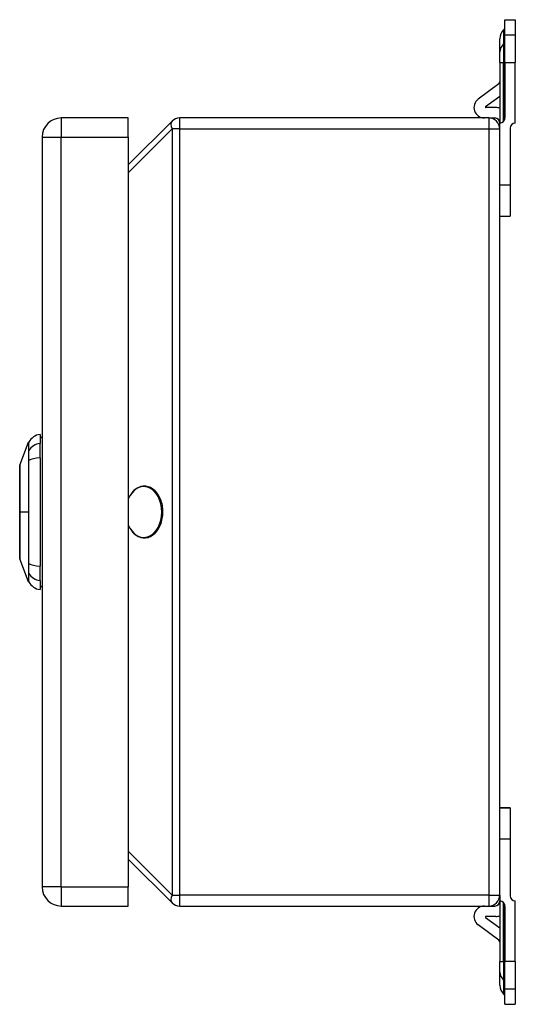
# Model space of a CAD drawing. Header units: inches. Extents: x 2.5 to 34.9, y 1.5 to 22.7.
# Tile 7 of 8: x 21.9 to 25.6, y 8.3 to 15.8. Entities that reach past the tile are written whole.
import ezdxf

# ---------------------------------------------------------------- set-up
doc = ezdxf.new("R2010")
doc.units = ezdxf.units.IN
doc.header["$MEASUREMENT"] = 0
doc.layers.add('Visible Edges(ANSI)', color=7, linetype='Continuous', lineweight=25)
doc.layers.add('Visible Tangent Edges(ANSI)', color=7, linetype='Continuous', lineweight=25)

msp = doc.modelspace()

# ---------------------------------------------------------------- linework, layer by layer
at = {"layer": 'Visible Edges(ANSI)'}
for p, q in [((25.558, 15.789), (25.6367, 15.789)), ((25.558, 15.6714), (25.558, 15.789)), ((25.6367, 15.789), (25.6367, 15.6714)), ((25.5478, 15.7128), (25.5551, 15.7201)), ((25.558, 15.4636), (25.558, 15.6714)), ((25.6367, 15.6714), (25.6367, 15.4636)), ((25.519, 15.543), (25.519, 15.6432)), ((25.519, 15.4636), (25.519, 15.543)), ((25.519, 15.4636), (25.519, 15.002)), ((25.558, 15.4636), (25.558, 15.041)), ((25.6367, 15.002), (25.6367, 15.4636)), ((25.511, 15.3001), (25.3539, 15.1833)), ((25.4105, 15.127), (25.519, 15.2076)), ((25.4877, 15.1199), (25.4129, 15.1199)), ((22.6891, 15.0409), (22.1791, 15.0409)), ((22.6891, 14.8949), (22.6891, 15.0409)), ((23.0224, 15.0163), (22.6891, 14.683)), ((25.435, 15.0409), (23.0818, 15.0409)), ((25.435, 15.0409), (25.48, 15.0409)), ((25.519, 14.9569), (25.519, 15.002)), ((25.519, 9.1249), (25.519, 14.9569)), ((25.5977, 14.963), (25.5977, 14.529)), ((22.0331, 14.8949), (22.0331, 9.1869)), ((22.6891, 14.8949), (22.6891, 9.1869)), ((25.5977, 14.529), (25.5977, 14.293)), ((25.519, 14.293), (25.5977, 14.293)), ((25.519, 14.2929), (25.5977, 14.2929)), ((25.5977, 14.2929), (25.5977, 14.293)), ((22.0173, 12.6315), (22.0173, 12.5634)), ((21.8628, 12.3978), (21.9304, 12.5718)), ((22.0173, 12.4527), (22.0173, 12.5634)), ((22.0173, 12.4527), (22.0173, 11.6292)), ((21.9304, 11.5101), (21.8628, 11.684)), ((22.0173, 11.5184), (22.0173, 11.6292)), ((22.0173, 11.5184), (22.0173, 11.4504)), ((25.519, 9.789), (25.5977, 9.789)), ((25.5977, 9.7889), (25.519, 9.7889)), ((25.5977, 9.7889), (25.5977, 9.789)), ((25.5977, 9.7889), (25.5977, 9.5529)), ((25.5977, 9.5529), (25.5977, 9.1189)), ((22.6891, 9.3989), (23.0224, 9.0655)), ((22.6891, 9.0409), (22.6891, 9.1869)), ((25.519, 9.1249), (25.519, 9.0799)), ((25.519, 9.0799), (25.519, 8.6183)), ((25.6367, 8.6183), (25.6367, 9.0799)), ((22.1791, 9.0409), (22.6891, 9.0409)), ((23.0818, 9.0409), (25.435, 9.0409)), ((25.435, 9.0409), (25.48, 9.0409)), ((25.558, 9.0409), (25.558, 8.6183)), ((25.4105, 8.9548), (25.519, 8.8742)), ((25.4877, 8.9619), (25.4129, 8.9619)), ((25.511, 8.7817), (25.3539, 8.8985)), ((25.519, 8.5388), (25.519, 8.6183)), ((25.558, 8.4105), (25.558, 8.6183)), ((25.6367, 8.6183), (25.6367, 8.4105)), ((25.519, 8.4387), (25.519, 8.5388)), ((25.558, 8.2929), (25.558, 8.4105)), ((25.6367, 8.4105), (25.6367, 8.2929)), ((25.5478, 8.3691), (25.5551, 8.3618)), ((25.558, 8.2929), (25.6367, 8.2929))]:
    msp.add_line(p, q, dxfattribs=at)
at = {"layer": 'Visible Edges(ANSI)', "flags": 128}
for points in [[(21.8625, 12.396), (21.8625, 12.3956), (21.8625, 12.3943), (21.8625, 12.3922), (21.8624, 12.3892), (21.8624, 12.3854), (21.8624, 12.3808), (21.8624, 12.3753), (21.8624, 12.369), (21.8624, 12.362), (21.8623, 12.3541), (21.8623, 12.3455), (21.8623, 12.3362), (21.8623, 12.3262), (21.8623, 12.3155), (21.8623, 12.3042), (21.8622, 12.2922), (21.8623, 12.2796), (21.8623, 12.2665), (21.8623, 12.2528), (21.8623, 12.2385), (21.8623, 12.2238), (21.8623, 12.2086), (21.8624, 12.193), (21.8624, 12.177), (21.8624, 12.1608), (21.8624, 12.1443), (21.8624, 12.1275), (21.8624, 12.1105), (21.8625, 12.0933), (21.8625, 12.076), (21.8625, 12.0586), (21.8625, 12.0412), (21.8625, 12.0238), (21.8625, 12.0064), (21.8625, 11.9891), (21.8624, 11.9718), (21.8624, 11.9548), (21.8624, 11.9379), (21.8624, 11.9213), (21.8624, 11.9051), (21.8624, 11.8892), (21.8623, 11.8736), (21.8623, 11.8584), (21.8623, 11.8436), (21.8623, 11.8292), (21.8623, 11.8154), (21.8623, 11.8022), (21.8622, 11.7896), (21.8623, 11.7777), (21.8623, 11.7663), (21.8623, 11.7556), (21.8623, 11.7456), (21.8623, 11.7363), (21.8623, 11.7277), (21.8624, 11.7199), (21.8624, 11.7128), (21.8624, 11.7065), (21.8624, 11.7011), (21.8624, 11.6964), (21.8624, 11.6926), (21.8625, 11.6897), (21.8625, 11.6875), (21.8625, 11.6862), (21.8625, 11.6858)], [(22.8118, 11.8441), (22.8212, 11.8445), (22.8306, 11.8458), (22.84, 11.848), (22.8491, 11.851), (22.8581, 11.8549), (22.8668, 11.8595), (22.8753, 11.8649), (22.8835, 11.8711), (22.8914, 11.878), (22.8988, 11.8856), (22.9059, 11.8938), (22.9126, 11.9026), (22.9189, 11.912), (22.9246, 11.922), (22.9299, 11.9324), (22.9347, 11.9433), (22.939, 11.9545), (22.9427, 11.9662), (22.9459, 11.9781), (22.9485, 11.9903), (22.9506, 12.0027), (22.9521, 12.0152), (22.953, 12.0279), (22.9533, 12.0406), (22.953, 12.0533), (22.9521, 12.066), (22.9507, 12.0785), (22.9487, 12.0909), (22.9461, 12.1031), (22.9429, 12.1151), (22.9392, 12.1267), (22.9349, 12.138), (22.9302, 12.1489), (22.9249, 12.1594), (22.9192, 12.1693), (22.9129, 12.1788), (22.9063, 12.1876), (22.8992, 12.1959), (22.8917, 12.2035), (22.8839, 12.2104), (22.8757, 12.2166), (22.8673, 12.2221), (22.8585, 12.2268), (22.8496, 12.2307), (22.8404, 12.2337), (22.8311, 12.2359), (22.8217, 12.2373), (22.8122, 12.2378), (22.8028, 12.2374), (22.7934, 12.2361), (22.7841, 12.234), (22.7749, 12.231), (22.7659, 12.2272), (22.7571, 12.2226), (22.7487, 12.2172), (22.7405, 12.211), (22.7326, 12.2042), (22.7251, 12.1966), (22.718, 12.1885), (22.7113, 12.1796), (22.705, 12.1703), (22.6992, 12.1604), (22.6939, 12.15), (22.6891, 12.1391)], [(22.6891, 11.9427), (22.6939, 11.9319), (22.6992, 11.9215), (22.7049, 11.9117), (22.7112, 11.9023), (22.7179, 11.8935), (22.725, 11.8853), (22.7324, 11.8778), (22.7403, 11.871), (22.7484, 11.8648), (22.7569, 11.8594), (22.7656, 11.8548), (22.7746, 11.851), (22.7837, 11.848), (22.793, 11.8458), (22.8024, 11.8445), (22.8118, 11.8441)]]:
    msp.add_lwpolyline(points, dxfattribs=at)
at = {"layer": 'Visible Edges(ANSI)'}
for centre, radius, start, end in [((25.6174, 15.6432), 0.0984, 135, 180), ((25.5481, 15.727), 0.00984, 315, 0), ((25.4993, 15.3159), 0.0197, 306.61444, 0), ((25.401, 15.1199), 0.079, 126.61444, 270), ((25.4129, 15.1239), 0.00394, 126.61444, 270), ((25.4877, 15.0099), 0.11, 73.49014, 90), ((22.1791, 14.8949), 0.146, 90, 180), ((23.0818, 14.9569), 0.084, 90, 135), ((25.435, 14.9569), 0.084, 0, 90), ((25.48, 15.0019), 0.039, 0, 90), ((25.519, 15.041), 0.039, 270, 0), ((25.6367, 14.963), 0.039, 90, 180), ((22.0336, 12.5145), 0.1181, 97.9413, 150.27088), ((22.0094, 12.5724), 0.0394, 53.1301, 78.46304), ((21.9396, 12.5682), 0.00984, 150.27088, 158.74949), ((21.8674, 12.396), 0.00492, 158.74949, 179.79123), ((21.8674, 11.6858), 0.00492, 180.20877, 201.25051), ((21.9396, 11.5137), 0.00984, 201.25051, 209.72912), ((22.0336, 11.5673), 0.1181, 209.72912, 262.0587), ((22.0094, 11.5094), 0.0394, 281.53696, 306.8699), ((22.1791, 9.1869), 0.146, 180, 270), ((25.435, 9.1249), 0.084, 270, 0), ((25.48, 9.0799), 0.039, 270, 0), ((25.519, 9.0409), 0.039, 0, 90), ((25.6367, 9.1189), 0.039, 180, 270), ((23.0818, 9.1249), 0.084, 225, 270), ((25.401, 8.9619), 0.079, 90, 233.38556), ((25.4129, 8.958), 0.00394, 90, 233.38556), ((25.4877, 9.0719), 0.11, 270, 286.50986), ((25.4993, 8.7659), 0.0197, 0, 53.38556), ((25.6174, 8.4387), 0.0984, 180, 225), ((25.5481, 8.3548), 0.00984, 0, 45)]:
    msp.add_arc(centre, radius, start, end, dxfattribs=at)
at = {"layer": 'Visible Tangent Edges(ANSI)'}
for p, q in [((25.5478, 15.7128), (25.5478, 15.6043)), ((25.5551, 15.6107), (25.5551, 15.7201)), ((25.6367, 15.6714), (25.558, 15.6714)), ((25.5478, 15.6043), (25.5551, 15.6107)), ((25.5478, 15.6043), (25.5478, 15.4636)), ((25.5551, 15.4636), (25.5551, 15.6107)), ((25.519, 15.4636), (25.5478, 15.4636)), ((25.5478, 15.0147), (25.5478, 15.4636)), ((25.5478, 15.4636), (25.5551, 15.4636)), ((25.558, 15.4636), (25.5551, 15.4636)), ((25.5551, 15.4636), (25.5551, 15.0262)), ((25.558, 15.4636), (25.6367, 15.4636)), ((22.1791, 15.0409), (22.1791, 14.8949)), ((23.0818, 14.9569), (23.0818, 15.0409)), ((25.435, 15.0409), (25.435, 14.9569)), ((22.6891, 14.6236), (23.0224, 14.9569)), ((23.0818, 14.9569), (23.0224, 14.9569)), ((23.0224, 14.9569), (23.0224, 9.1249)), ((23.0818, 14.9569), (25.435, 14.9569)), ((23.0818, 9.1249), (23.0818, 14.9569)), ((25.435, 14.9569), (25.519, 14.9569)), ((25.435, 14.9569), (25.435, 9.1249)), ((22.0331, 14.8949), (22.1791, 14.8949)), ((22.1791, 9.1869), (22.1791, 14.8949)), ((22.1791, 14.8949), (22.6891, 14.8949)), ((25.5977, 14.529), (25.519, 14.529)), ((21.9304, 12.5066), (21.9304, 12.5064)), ((21.9304, 12.4333), (21.9304, 12.4329)), ((21.8625, 12.0409), (21.8628, 12.0409)), ((21.9304, 12.0409), (21.8628, 12.0409)), ((21.9304, 11.649), (21.9304, 11.6485)), ((21.9304, 11.5754), (21.9304, 11.5753)), ((25.519, 9.5529), (25.5977, 9.5529)), ((23.0224, 9.1249), (22.6891, 9.4583)), ((22.1791, 9.1869), (22.0331, 9.1869)), ((22.1791, 9.1869), (22.1791, 9.0409)), ((22.1791, 9.1869), (22.6891, 9.1869)), ((23.0224, 9.1249), (23.0818, 9.1249)), ((25.435, 9.1249), (23.0818, 9.1249)), ((23.0818, 9.0409), (23.0818, 9.1249)), ((25.435, 9.1249), (25.435, 9.0409)), ((25.435, 9.1249), (25.519, 9.1249)), ((25.5478, 8.6183), (25.5478, 9.0672)), ((25.5551, 9.0556), (25.5551, 8.6183)), ((25.519, 8.6183), (25.5478, 8.6183)), ((25.5478, 8.6183), (25.5478, 8.4775)), ((25.5478, 8.6183), (25.5551, 8.6183)), ((25.558, 8.6183), (25.5551, 8.6183)), ((25.5551, 8.4711), (25.5551, 8.6183)), ((25.6367, 8.6183), (25.558, 8.6183)), ((25.5478, 8.4775), (25.5478, 8.3691)), ((25.5478, 8.4775), (25.5551, 8.4711)), ((25.5551, 8.3618), (25.5551, 8.4711)), ((25.558, 8.4105), (25.6367, 8.4105))]:
    msp.add_line(p, q, dxfattribs=at)
at = {"layer": 'Visible Tangent Edges(ANSI)', "flags": 128}
for points in [[(21.9304, 12.5718), (21.9304, 12.5716), (21.9304, 12.5713), (21.9304, 12.5707), (21.9304, 12.5699), (21.9304, 12.5689), (21.9304, 12.5676), (21.9304, 12.5662), (21.9304, 12.5645), (21.9304, 12.5625), (21.9304, 12.5603), (21.9304, 12.5579), (21.9304, 12.5553), (21.9304, 12.5525), (21.9304, 12.5494), (21.9304, 12.5461), (21.9304, 12.5426), (21.9304, 12.5388), (21.9304, 12.5349), (21.9304, 12.5307), (21.9304, 12.5263), (21.9304, 12.5217), (21.9304, 12.5169), (21.9304, 12.5119), (21.9304, 12.5066)], [(21.9313, 12.5085), (21.9313, 12.5137), (21.9313, 12.5187), (21.9313, 12.5235), (21.9312, 12.5281), (21.9312, 12.5324), (21.9312, 12.5366), (21.9312, 12.5405), (21.9312, 12.5442), (21.9312, 12.5477), (21.9312, 12.551), (21.9312, 12.554), (21.9311, 12.5568), (21.9311, 12.5594), (21.9311, 12.5618), (21.9311, 12.5639), (21.9311, 12.5659), (21.9311, 12.5676), (21.9311, 12.569), (21.9311, 12.5703), (21.9311, 12.5713), (21.9311, 12.5721), (21.9311, 12.5726), (21.9311, 12.573), (21.9311, 12.5731)], [(21.9304, 12.5064), (21.9304, 12.5049), (21.9304, 12.5032), (21.9304, 12.5013), (21.9304, 12.4993), (21.9304, 12.4972), (21.9304, 12.4949), (21.9304, 12.4925), (21.9304, 12.4899), (21.9304, 12.4872), (21.9304, 12.4843), (21.9304, 12.4814), (21.9304, 12.4783), (21.9304, 12.4751), (21.9304, 12.4718), (21.9304, 12.4683), (21.9304, 12.4648), (21.9304, 12.4612), (21.9304, 12.4574), (21.9304, 12.4536), (21.9304, 12.4497), (21.9304, 12.4457), (21.9304, 12.4416), (21.9304, 12.4375), (21.9304, 12.4333)], [(21.9313, 12.434), (21.9313, 12.4383), (21.9313, 12.4425), (21.9313, 12.4467), (21.9314, 12.4508), (21.9314, 12.4548), (21.9314, 12.4587), (21.9314, 12.4625), (21.9314, 12.4662), (21.9314, 12.4698), (21.9314, 12.4733), (21.9314, 12.4767), (21.9314, 12.48), (21.9314, 12.4832), (21.9314, 12.4862), (21.9314, 12.4891), (21.9314, 12.4918), (21.9314, 12.4945), (21.9314, 12.4969), (21.9314, 12.4992), (21.9314, 12.5014), (21.9313, 12.5034), (21.9313, 12.5053), (21.9313, 12.507), (21.9313, 12.5085)], [(21.8624, 12.3155), (21.8625, 12.322), (21.8625, 12.3282), (21.8625, 12.3341), (21.8625, 12.3398), (21.8625, 12.3453), (21.8626, 12.3506), (21.8626, 12.3556), (21.8626, 12.3603), (21.8626, 12.3648), (21.8626, 12.369), (21.8627, 12.3729), (21.8627, 12.3765), (21.8627, 12.3799), (21.8627, 12.383), (21.8627, 12.3858), (21.8627, 12.3883), (21.8628, 12.3905), (21.8628, 12.3924), (21.8628, 12.394), (21.8628, 12.3954), (21.8628, 12.3964), (21.8628, 12.3972), (21.8628, 12.3976), (21.8628, 12.3978)], [(21.9304, 12.4329), (21.9304, 12.4171), (21.9304, 12.4013), (21.9304, 12.3855), (21.9304, 12.3695), (21.9304, 12.3535), (21.9304, 12.3374), (21.9304, 12.3213), (21.9304, 12.3051), (21.9304, 12.2889), (21.9304, 12.2726), (21.9304, 12.2562), (21.9304, 12.2398), (21.9304, 12.2233), (21.9304, 12.2068), (21.9304, 12.1903), (21.9304, 12.1738), (21.9304, 12.1572), (21.9304, 12.1406), (21.9304, 12.124), (21.9304, 12.1074), (21.9304, 12.0908), (21.9304, 12.0741), (21.9304, 12.0575), (21.9304, 12.0409)], [(21.9313, 11.6478), (21.9313, 11.6795), (21.9312, 11.7115), (21.9312, 11.7437), (21.9312, 11.7763), (21.9312, 11.809), (21.9311, 11.842), (21.9311, 11.8751), (21.9311, 11.9083), (21.9311, 11.9415), (21.9311, 11.9748), (21.9311, 12.0081), (21.9311, 12.0414), (21.9311, 12.0747), (21.9311, 12.1079), (21.9311, 12.1412), (21.9311, 12.1744), (21.9311, 12.2075), (21.9311, 12.2405), (21.9312, 12.2733), (21.9312, 12.3059), (21.9312, 12.3383), (21.9312, 12.3705), (21.9313, 12.4024), (21.9313, 12.434)], [(21.8624, 12.2685), (21.8624, 12.2706), (21.8624, 12.2727), (21.8624, 12.2748), (21.8624, 12.2769), (21.8624, 12.279), (21.8624, 12.2811), (21.8624, 12.2831), (21.8624, 12.2851), (21.8624, 12.2871), (21.8624, 12.2891), (21.8624, 12.2911), (21.8624, 12.2931), (21.8624, 12.2951), (21.8624, 12.297), (21.8624, 12.2989), (21.8624, 12.3008), (21.8624, 12.3027), (21.8624, 12.3046), (21.8624, 12.3065), (21.8624, 12.3083), (21.8624, 12.3101), (21.8624, 12.312), (21.8624, 12.3138), (21.8624, 12.3155)], [(21.8628, 12.0409), (21.8628, 12.0512), (21.8628, 12.0614), (21.8628, 12.0717), (21.8628, 12.082), (21.8628, 12.0922), (21.8628, 12.1024), (21.8628, 12.1125), (21.8627, 12.1226), (21.8627, 12.1326), (21.8627, 12.1425), (21.8627, 12.1523), (21.8627, 12.1619), (21.8627, 12.1715), (21.8626, 12.181), (21.8626, 12.1905), (21.8626, 12.1997), (21.8626, 12.2089), (21.8626, 12.2179), (21.8625, 12.2268), (21.8625, 12.2355), (21.8625, 12.244), (21.8625, 12.2523), (21.8625, 12.2605), (21.8624, 12.2685)], [(21.8624, 11.8134), (21.8625, 11.8214), (21.8625, 11.8296), (21.8625, 11.8379), (21.8625, 11.8465), (21.8625, 11.8552), (21.8626, 11.8641), (21.8626, 11.8731), (21.8626, 11.8822), (21.8626, 11.8915), (21.8626, 11.9009), (21.8627, 11.9103), (21.8627, 11.9199), (21.8627, 11.9296), (21.8627, 11.9394), (21.8627, 11.9493), (21.8627, 11.9593), (21.8628, 11.9694), (21.8628, 11.9795), (21.8628, 11.9897), (21.8628, 11.9999), (21.8628, 12.0102), (21.8628, 12.0204), (21.8628, 12.0307), (21.8628, 12.0409)], [(21.9304, 12.0409), (21.9304, 12.0244), (21.9304, 12.0078), (21.9304, 11.9912), (21.9304, 11.9746), (21.9304, 11.958), (21.9304, 11.9414), (21.9304, 11.9248), (21.9304, 11.9082), (21.9304, 11.8917), (21.9304, 11.8752), (21.9304, 11.8587), (21.9304, 11.8422), (21.9304, 11.8258), (21.9304, 11.8094), (21.9304, 11.7931), (21.9304, 11.7768), (21.9304, 11.7606), (21.9304, 11.7444), (21.9304, 11.7283), (21.9304, 11.7123), (21.9304, 11.6963), (21.9304, 11.6804), (21.9304, 11.6647), (21.9304, 11.649)], [(21.8624, 11.7663), (21.8624, 11.7681), (21.8624, 11.7699), (21.8624, 11.7717), (21.8624, 11.7735), (21.8624, 11.7754), (21.8624, 11.7772), (21.8624, 11.7791), (21.8624, 11.781), (21.8624, 11.7829), (21.8624, 11.7848), (21.8624, 11.7868), (21.8624, 11.7887), (21.8624, 11.7907), (21.8624, 11.7927), (21.8624, 11.7947), (21.8624, 11.7967), (21.8624, 11.7987), (21.8624, 11.8008), (21.8624, 11.8028), (21.8624, 11.8049), (21.8624, 11.807), (21.8624, 11.8091), (21.8624, 11.8112), (21.8624, 11.8134)], [(21.8628, 11.6841), (21.8628, 11.6842), (21.8628, 11.6846), (21.8628, 11.6854), (21.8628, 11.6864), (21.8628, 11.6878), (21.8628, 11.6894), (21.8628, 11.6914), (21.8627, 11.6936), (21.8627, 11.6961), (21.8627, 11.6989), (21.8627, 11.702), (21.8627, 11.7053), (21.8627, 11.709), (21.8626, 11.7129), (21.8626, 11.7171), (21.8626, 11.7216), (21.8626, 11.7263), (21.8626, 11.7313), (21.8625, 11.7365), (21.8625, 11.742), (21.8625, 11.7477), (21.8625, 11.7537), (21.8625, 11.7599), (21.8624, 11.7663)], [(21.9304, 11.6485), (21.9304, 11.6443), (21.9304, 11.6402), (21.9304, 11.6361), (21.9304, 11.6322), (21.9304, 11.6283), (21.9304, 11.6244), (21.9304, 11.6207), (21.9304, 11.6171), (21.9304, 11.6135), (21.9304, 11.6101), (21.9304, 11.6068), (21.9304, 11.6036), (21.9304, 11.6005), (21.9304, 11.5975), (21.9304, 11.5947), (21.9304, 11.592), (21.9304, 11.5894), (21.9304, 11.5869), (21.9304, 11.5846), (21.9304, 11.5825), (21.9304, 11.5805), (21.9304, 11.5786), (21.9304, 11.577), (21.9304, 11.5754)], [(21.9313, 11.5733), (21.9313, 11.5749), (21.9313, 11.5766), (21.9313, 11.5784), (21.9314, 11.5804), (21.9314, 11.5826), (21.9314, 11.5849), (21.9314, 11.5874), (21.9314, 11.59), (21.9314, 11.5927), (21.9314, 11.5956), (21.9314, 11.5987), (21.9314, 11.6018), (21.9314, 11.6051), (21.9314, 11.6085), (21.9314, 11.612), (21.9314, 11.6156), (21.9314, 11.6194), (21.9314, 11.6232), (21.9314, 11.6271), (21.9314, 11.6311), (21.9313, 11.6352), (21.9313, 11.6393), (21.9313, 11.6435), (21.9313, 11.6478)], [(21.9304, 11.5753), (21.9304, 11.57), (21.9304, 11.565), (21.9304, 11.5601), (21.9304, 11.5555), (21.9304, 11.5511), (21.9304, 11.5469), (21.9304, 11.543), (21.9304, 11.5393), (21.9304, 11.5357), (21.9304, 11.5324), (21.9304, 11.5294), (21.9304, 11.5265), (21.9304, 11.5239), (21.9304, 11.5215), (21.9304, 11.5194), (21.9304, 11.5174), (21.9304, 11.5157), (21.9304, 11.5142), (21.9304, 11.513), (21.9304, 11.5119), (21.9304, 11.5111), (21.9304, 11.5105), (21.9304, 11.5102), (21.9304, 11.5101)], [(21.9311, 11.5088), (21.9311, 11.5089), (21.9311, 11.5092), (21.9311, 11.5098), (21.9311, 11.5106), (21.9311, 11.5116), (21.9311, 11.5128), (21.9311, 11.5143), (21.9311, 11.516), (21.9311, 11.5179), (21.9311, 11.5201), (21.9311, 11.5224), (21.9311, 11.525), (21.9312, 11.5278), (21.9312, 11.5309), (21.9312, 11.5341), (21.9312, 11.5376), (21.9312, 11.5413), (21.9312, 11.5452), (21.9312, 11.5494), (21.9312, 11.5537), (21.9313, 11.5583), (21.9313, 11.5631), (21.9313, 11.5681), (21.9313, 11.5733)]]:
    msp.add_lwpolyline(points, dxfattribs=at)
at = {"layer": 'Visible Tangent Edges(ANSI)'}
for centre, major_axis, ratio, start_param, end_param in [((25.6174, 15.543), (-0.0984, 0), 0.880525, 5.497787, 6.283185), ((25.5481, 15.6169), (0.00984, 0), 0.880525, 5.497787, 6.283185), ((23.0818, 14.9569), (-0.0594, 0.0594), 0.57735, 0, 1.047198), ((22.0336, 12.4527), (-0.1181, 0), 0.946806, 4.850991, 5.760348), ((21.9398, 12.5038), (-0.00984, -0.00009), 0.948405, 5.751701, 5.992347), ((22.0336, 12.415), (-0.1181, 0), 0.321806, 4.850991, 5.760348), ((21.9398, 12.4324), (-0.00984, 0.00003), 0.317047, 5.761322, 6.001968), ((22.8073, 12.0409), (0, 0.1937), 0.707107, 2.099537, 7.325241), ((21.9398, 11.6494), (-0.00984, -0.00003), 0.317047, 0.281217, 0.521863), ((22.0336, 11.6668), (-0.1181, 0), 0.321806, 0.522838, 1.432195), ((21.9398, 11.578), (-0.00984, 0.00009), 0.948405, 0.290838, 0.531485), ((22.0336, 11.6292), (-0.1181, 0), 0.946806, 0.522838, 1.432195), ((23.0818, 9.1249), (-0.0594, -0.0594), 0.57735, 5.235988, 6.283185), ((25.6174, 8.5388), (-0.0984, 0), 0.880525, 0, 0.785398), ((25.5481, 8.465), (0.00984, 0), 0.880525, 0, 0.785398)]:
    msp.add_ellipse(centre, major_axis=major_axis, ratio=ratio, start_param=start_param, end_param=end_param, dxfattribs=at)

doc.saveas('drawing.dxf')
